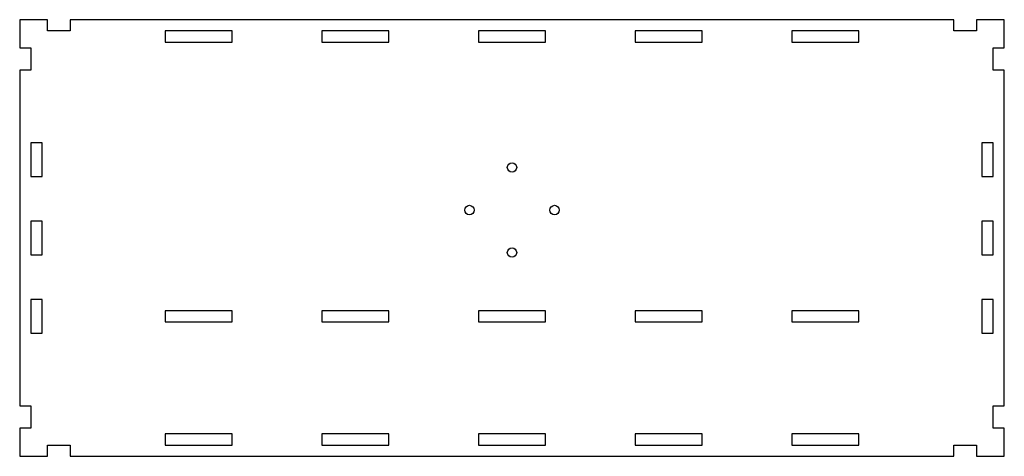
# Model space of a CAD drawing. Header units: millimetres. Extents: x -445 to -5, y -100 to 95.
import ezdxf

# ---------------------------------------------------------------- set-up
doc = ezdxf.new("R2010")
doc.units = ezdxf.units.MM

msp = doc.modelspace()

# ---------------------------------------------------------------- linework, layer by layer
at = {"color": 7, "linetype": 'Continuous', "lineweight": 25}
for p, q in [((-445, 95), (-445, 82.5)), ((-432.5, 95), (-445, 95)), ((-432.5, 90), (-432.5, 95)), ((-422.5, 95), (-422.5, 90)), ((-27.5, 95), (-422.5, 95)), ((-27.5, 90), (-27.5, 95)), ((-17.5, 95), (-17.5, 90)), ((-5, 95), (-17.5, 95)), ((-5, 82.5), (-5, 95)), ((-422.5, 90), (-432.5, 90)), ((-350, 90), (-380, 90)), ((-380, 90), (-380, 85)), ((-350, 85), (-350, 90)), ((-280, 90), (-310, 90)), ((-310, 90), (-310, 85)), ((-280, 85), (-280, 90)), ((-210, 90), (-240, 90)), ((-240, 90), (-240, 85)), ((-210, 85), (-210, 90)), ((-140, 90), (-170, 90)), ((-170, 90), (-170, 85)), ((-140, 85), (-140, 90)), ((-70, 90), (-100, 90)), ((-100, 90), (-100, 85)), ((-70, 85), (-70, 90)), ((-17.5, 90), (-27.5, 90)), ((-380, 85), (-350, 85)), ((-310, 85), (-280, 85)), ((-240, 85), (-210, 85)), ((-170, 85), (-140, 85)), ((-100, 85), (-70, 85)), ((-445, 82.5), (-440, 82.5)), ((-440, 82.5), (-440, 72.5)), ((-10, 82.5), (-5, 82.5)), ((-10, 72.5), (-10, 82.5)), ((-445, 72.5), (-445, -77.5)), ((-440, 72.5), (-445, 72.5)), ((-5, 72.5), (-10, 72.5)), ((-5, -77.5), (-5, 72.5)), ((-435, 40), (-440, 40)), ((-440, 40), (-440, 25)), ((-435, 25), (-435, 40)), ((-10, 40), (-15, 40)), ((-15, 40), (-15, 25)), ((-10, 25), (-10, 40)), ((-440, 25), (-435, 25)), ((-15, 25), (-10, 25)), ((-435, 5), (-440, 5)), ((-440, 5), (-440, -10)), ((-435, -10), (-435, 5)), ((-10, 5), (-15, 5)), ((-15, 5), (-15, -10)), ((-10, -10), (-10, 5)), ((-440, -10), (-435, -10)), ((-15, -10), (-10, -10)), ((-435, -30), (-440, -30)), ((-440, -30), (-440, -45)), ((-435, -45), (-435, -30)), ((-10, -30), (-15, -30)), ((-15, -30), (-15, -45)), ((-10, -45), (-10, -30)), ((-350, -35), (-380, -35)), ((-380, -35), (-380, -40)), ((-350, -40), (-350, -35)), ((-280, -35), (-310, -35)), ((-310, -35), (-310, -40)), ((-280, -40), (-280, -35)), ((-210, -35), (-240, -35)), ((-240, -35), (-240, -40)), ((-210, -40), (-210, -35)), ((-140, -35), (-170, -35)), ((-170, -35), (-170, -40)), ((-140, -40), (-140, -35)), ((-70, -35), (-100, -35)), ((-100, -35), (-100, -40)), ((-70, -40), (-70, -35)), ((-380, -40), (-350, -40)), ((-310, -40), (-280, -40)), ((-240, -40), (-210, -40)), ((-170, -40), (-140, -40)), ((-100, -40), (-70, -40)), ((-440, -45), (-435, -45)), ((-15, -45), (-10, -45)), ((-445, -77.5), (-440, -77.5)), ((-440, -77.5), (-440, -87.5)), ((-10, -77.5), (-5, -77.5)), ((-10, -87.5), (-10, -77.5)), ((-445, -87.5), (-445, -100)), ((-440, -87.5), (-445, -87.5)), ((-5, -87.5), (-10, -87.5)), ((-5, -100), (-5, -87.5)), ((-350, -90), (-380, -90)), ((-380, -90), (-380, -95)), ((-350, -95), (-350, -90)), ((-280, -90), (-310, -90)), ((-310, -90), (-310, -95)), ((-280, -95), (-280, -90)), ((-210, -90), (-240, -90)), ((-240, -90), (-240, -95)), ((-210, -95), (-210, -90)), ((-140, -90), (-170, -90)), ((-170, -90), (-170, -95)), ((-140, -95), (-140, -90)), ((-70, -90), (-100, -90)), ((-100, -90), (-100, -95)), ((-70, -95), (-70, -90)), ((-432.5, -95), (-422.5, -95)), ((-432.5, -100), (-432.5, -95)), ((-422.5, -95), (-422.5, -100)), ((-380, -95), (-350, -95)), ((-310, -95), (-280, -95)), ((-240, -95), (-210, -95)), ((-170, -95), (-140, -95)), ((-100, -95), (-70, -95)), ((-27.5, -95), (-17.5, -95)), ((-27.5, -100), (-27.5, -95)), ((-17.5, -95), (-17.5, -100)), ((-445, -100), (-432.5, -100)), ((-422.5, -100), (-27.5, -100)), ((-17.5, -100), (-5, -100))]:
    msp.add_line(p, q, dxfattribs=at)
for centre in [(-225, 29), (-244, 10), (-206, 10), (-225, -9)]:
    msp.add_circle(centre, 2.1, dxfattribs=at)

doc.saveas('drawing.dxf')
